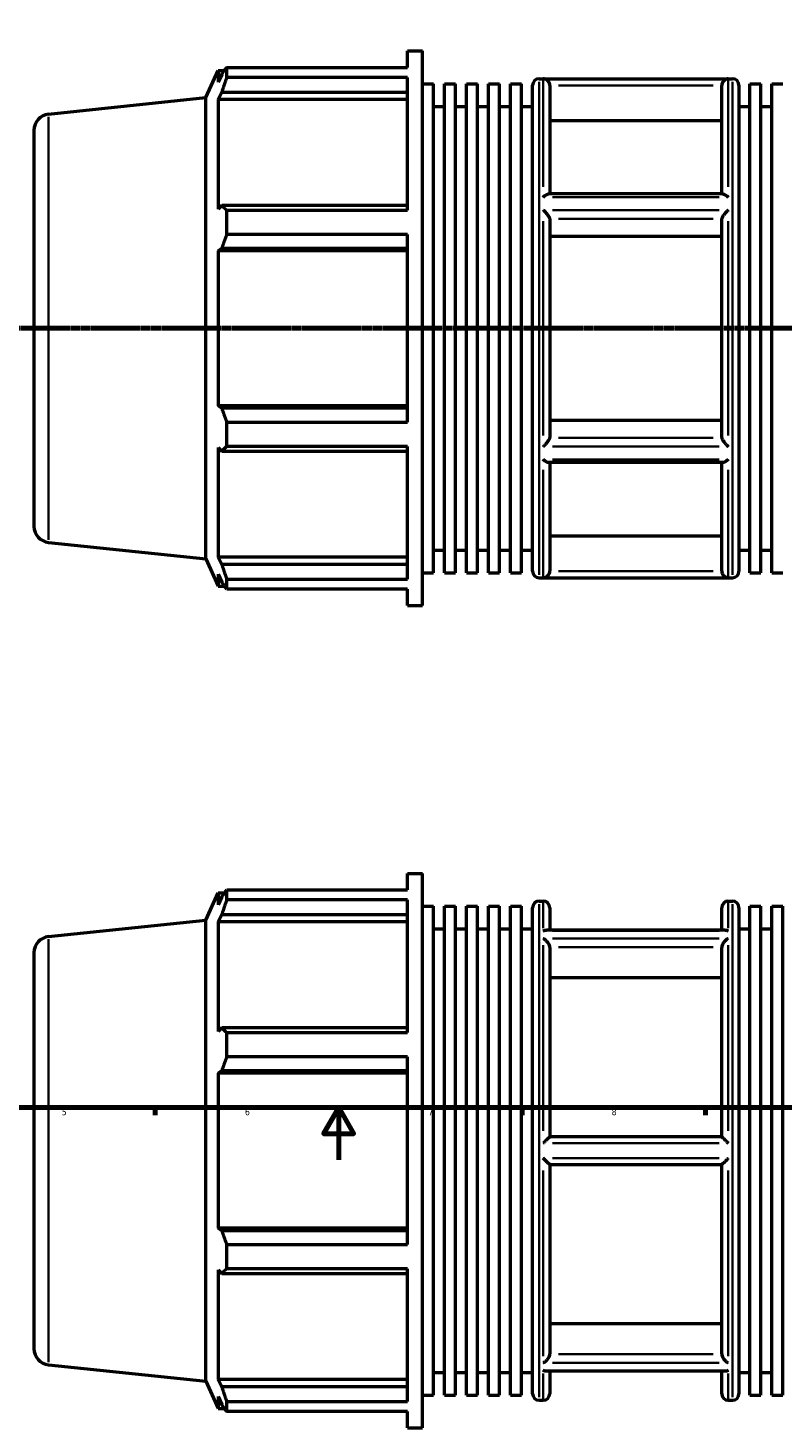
# Model space of a CAD drawing. Header units: millimetres. Extents: x -196 to 1466, y -102 to 1030.
# Tile 3 of 7: x 302 to 590, y -102 to 433. Entities that reach past the tile are written whole.
import ezdxf

# ---------------------------------------------------------------- set-up
doc = ezdxf.new("R2010")
doc.units = ezdxf.units.MM
doc.linetypes.add('CHAIN', pattern=[0.7087, 0.4724, -0.0591, 0.1181, -0.0591])
for name, color, linetype, lineweight in [('Border (ISO)', 7, 'Continuous', 70), ('Section Line (ISO)', 7, 'CHAIN', 70), ('Visible (ISO)', 7, 'Continuous', 50), ('Visible Narrow (ISO)', 7, 'Continuous', 35)]:
    doc.layers.add(name, color=color, linetype=linetype, lineweight=lineweight)
doc.styles.add('Note Text (ISO)', font='tahoma.ttf')

# ---------------------------------------------------------------- blocks, each defined once
blk = doc.blocks.new('Borders Default Border')
at = {"layer": 'Border (ISO)'}
for p, q in [((350.42, 20), (350.42, 17.1)), ((490.58, 20), (490.58, 17.1)), ((560.67, 20), (560.67, 17.1))]:
    blk.add_line(p, q, dxfattribs=at)
at = {"layer": 'Border (ISO)', "flags": 128}
for points in [[(20, 20), (20, 574), (821, 574), (821, 20), (20, 20)], [(420.5, 0), (420.5, 20), (414.73, 10), (426.27, 10), (420.5, 20)]]:
    blk.add_lwpolyline(points, dxfattribs=at)
at = {"layer": 'Border (ISO)', "color": 232, "true_color": 0xca0064, "char_height": 2.5, "attachment_point": 7, "style": 'Note Text (ISO)'}
for s, insert in [('5', (314.64, 17.05)), ('6', (384.66, 17.05)), ('7', (454.77, 17.1)), ('8', (524.81, 17.04))]:
    blk.add_mtext(s, dxfattribs=dict(at, insert=insert))
blk = doc.blocks.new('2dTransSection0')
at = {"layer": 'Section Line (ISO)', "linetype": 'CHAIN'}
blk.add_line((235.03, 317.93), (833.03, 317.93), dxfattribs=at)

msp = doc.modelspace()

# ---------------------------------------------------------------- linework, layer by layer
at = {"layer": 'Visible (ISO)'}
for p, q in [((446.796, 417.666), (446.796, 423.927)), ((446.796, 423.927), (452.546, 423.927)), ((452.546, 211.927), (452.546, 423.927)), ((377.69, 417.666), (446.796, 417.666)), ((377.69, 413.833), (377.69, 417.666)), ((369.746, 406.084), (374.386, 416.507)), ((374.386, 416.507), (374.386, 411.945)), ((374.386, 416.507), (376.867, 416.507)), ((375.802, 414.978), (374.386, 411.945)), ((446.796, 413.833), (377.69, 413.833)), ((446.796, 363.073), (446.796, 413.833)), ((497.103, 413.327), (570.96, 413.327)), ((374.386, 405.369), (375.802, 408.19)), ((375.802, 408.19), (446.796, 408.19)), ((452.546, 411.419), (456.751, 411.419)), ((456.751, 224.435), (456.751, 411.419)), ((460.957, 224.435), (460.957, 411.419)), ((460.957, 411.419), (465.163, 411.419)), ((465.163, 224.435), (465.163, 411.419)), ((469.368, 224.435), (469.368, 411.419)), ((469.368, 411.419), (473.574, 411.419)), ((473.574, 224.435), (473.574, 411.419)), ((477.78, 224.435), (477.78, 411.419)), ((477.78, 411.419), (481.986, 411.419)), ((481.986, 224.435), (481.986, 411.419)), ((486.191, 224.435), (486.191, 411.419)), ((486.191, 411.419), (490.397, 411.419)), ((490.397, 224.435), (490.397, 411.419)), ((494.603, 225.027), (494.603, 410.827)), ((501.174, 410.676), (501.174, 369.281)), ((566.888, 369.281), (566.888, 410.676)), ((573.46, 410.827), (573.46, 225.027)), ((577.666, 224.435), (577.666, 411.419)), ((577.666, 411.419), (581.871, 411.419)), ((581.871, 224.435), (581.871, 411.419)), ((586.077, 224.435), (586.077, 411.419)), ((586.077, 411.419), (590.283, 411.419)), ((309.628, 399.766), (369.746, 406.084)), ((369.746, 229.771), (369.746, 406.084)), ((446.796, 405.369), (374.386, 405.369)), ((374.386, 405.369), (374.386, 363.447)), ((456.751, 402.727), (460.957, 402.727)), ((465.163, 402.727), (469.368, 402.727)), ((473.574, 402.727), (477.78, 402.727)), ((481.986, 402.727), (486.191, 402.727)), ((490.397, 402.727), (494.603, 402.727)), ((573.46, 402.727), (577.666, 402.727)), ((581.871, 402.727), (586.077, 402.727)), ((566.888, 397.251), (501.174, 397.251)), ((304.031, 393.55), (304.031, 242.305)), ((567.277, 369.281), (500.785, 369.281)), ((375.802, 364.915), (374.386, 363.447)), ((446.796, 364.915), (375.802, 364.915)), ((377.69, 363.073), (446.796, 363.073)), ((377.69, 353.82), (377.69, 363.073)), ((501.174, 359.712), (501.174, 276.143)), ((566.888, 276.143), (566.888, 359.712)), ((446.796, 353.82), (377.69, 353.82)), ((446.796, 282.035), (446.796, 353.82)), ((374.386, 347.571), (375.802, 348.527)), ((375.802, 348.527), (446.796, 348.527)), ((566.888, 352.999), (501.174, 352.999)), ((446.796, 347.571), (374.386, 347.571)), ((374.386, 347.571), (374.386, 288.284)), ((446.796, 288.284), (374.386, 288.284)), ((375.802, 287.328), (374.386, 288.284)), ((446.796, 287.328), (375.802, 287.328)), ((377.69, 282.035), (446.796, 282.035)), ((377.69, 272.781), (377.69, 282.035)), ((501.174, 282.856), (566.888, 282.856)), ((374.386, 272.408), (374.386, 230.486)), ((374.386, 272.408), (375.802, 270.94)), ((375.802, 270.94), (446.796, 270.94)), ((446.796, 272.781), (377.69, 272.781)), ((446.796, 222.022), (446.796, 272.781)), ((567.277, 266.574), (500.785, 266.574)), ((501.174, 266.574), (501.174, 225.179)), ((566.888, 225.179), (566.888, 266.574)), ((309.628, 236.089), (369.746, 229.771)), ((501.174, 238.604), (566.888, 238.604)), ((446.796, 230.486), (374.386, 230.486)), ((375.802, 227.665), (374.386, 230.486)), ((456.751, 233.127), (460.957, 233.127)), ((465.163, 233.127), (469.368, 233.127)), ((473.574, 233.127), (477.78, 233.127)), ((481.986, 233.127), (486.191, 233.127)), ((490.397, 233.127), (494.603, 233.127)), ((573.46, 233.127), (577.666, 233.127)), ((581.871, 233.127), (586.077, 233.127)), ((369.746, 229.771), (374.386, 219.347)), ((446.796, 227.665), (375.802, 227.665)), ((374.386, 223.91), (374.386, 219.347)), ((374.386, 223.91), (375.802, 220.877)), ((377.69, 222.022), (446.796, 222.022)), ((377.69, 218.189), (377.69, 222.022)), ((452.546, 224.435), (456.751, 224.435)), ((460.957, 224.435), (465.163, 224.435)), ((469.368, 224.435), (473.574, 224.435)), ((477.78, 224.435), (481.986, 224.435)), ((486.191, 224.435), (490.397, 224.435)), ((497.103, 222.527), (570.96, 222.527)), ((577.666, 224.435), (581.871, 224.435)), ((586.077, 224.435), (590.283, 224.435)), ((374.386, 219.347), (376.867, 219.347)), ((446.796, 218.189), (377.69, 218.189)), ((446.796, 211.927), (446.796, 218.189)), ((446.796, 211.927), (452.546, 211.927)), ((446.796, 103.267), (446.796, 109.529)), ((446.796, 109.529), (452.546, 109.529)), ((452.546, -102.471), (452.546, 109.529)), ((369.746, 91.686), (374.386, 102.109)), ((374.386, 102.109), (374.386, 97.546)), ((374.386, 102.109), (376.867, 102.109)), ((377.69, 103.267), (446.796, 103.267)), ((377.69, 99.434), (377.69, 103.267)), ((375.802, 100.579), (374.386, 97.546)), ((446.796, 99.434), (377.69, 99.434)), ((446.796, 48.675), (446.796, 99.434)), ((452.546, 97.021), (456.751, 97.021)), ((456.751, -89.963), (456.751, 97.021)), ((460.957, -89.963), (460.957, 97.021)), ((460.957, 97.021), (465.163, 97.021)), ((465.163, -89.963), (465.163, 97.021)), ((469.368, -89.963), (469.368, 97.021)), ((469.368, 97.021), (473.574, 97.021)), ((473.574, -89.963), (473.574, 97.021)), ((477.78, -89.963), (477.78, 97.021)), ((477.78, 97.021), (481.986, 97.021)), ((481.986, -89.963), (481.986, 97.021)), ((486.191, -89.963), (486.191, 97.021)), ((486.191, 97.021), (490.397, 97.021)), ((490.397, -89.963), (490.397, 97.021)), ((494.603, -89.371), (494.603, 96.429)), ((497.103, 98.929), (498.674, 98.929)), ((501.174, 96.429), (501.174, 87.846)), ((566.888, 87.846), (566.888, 96.429)), ((569.388, 98.929), (570.96, 98.929)), ((573.46, 96.429), (573.46, -89.371)), ((577.666, -89.963), (577.666, 97.021)), ((577.666, 97.021), (581.871, 97.021)), ((581.871, -89.963), (581.871, 97.021)), ((586.077, -89.963), (586.077, 97.021)), ((586.077, 97.021), (590.283, 97.021)), ((590.283, -89.963), (590.283, 97.021)), ((309.628, 85.367), (369.746, 91.686)), ((369.746, -84.628), (369.746, 91.686)), ((374.386, 90.97), (375.802, 93.791)), ((375.802, 93.791), (446.796, 93.791)), ((374.386, 90.97), (374.386, 49.048)), ((446.796, 90.97), (374.386, 90.97)), ((456.751, 88.329), (460.957, 88.329)), ((465.163, 88.329), (469.368, 88.329)), ((473.574, 88.329), (477.78, 88.329)), ((481.986, 88.329), (486.191, 88.329)), ((490.397, 88.329), (494.603, 88.329)), ((568.218, 87.846), (499.844, 87.846)), ((573.46, 88.329), (577.666, 88.329)), ((581.871, 88.329), (586.077, 88.329)), ((501.174, 81.202), (501.174, 8.829)), ((566.888, 8.829), (566.888, 81.202)), ((304.031, 79.151), (304.031, -72.094)), ((566.888, 69.575), (501.174, 69.575)), ((375.802, 50.516), (374.386, 49.048)), ((446.796, 50.516), (375.802, 50.516)), ((377.69, 48.675), (446.796, 48.675)), ((377.69, 39.421), (377.69, 48.675)), ((446.796, 39.421), (377.69, 39.421)), ((446.796, -32.363), (446.796, 39.421)), ((374.386, 33.172), (375.802, 34.129)), ((374.386, 33.172), (374.386, -26.115)), ((446.796, 33.172), (374.386, 33.172)), ((375.802, 34.129), (446.796, 34.129)), ((566.891, 8.829), (501.172, 8.829)), ((501.172, -1.771), (566.891, -1.771)), ((501.174, -1.771), (501.174, -74.144)), ((566.888, -74.144), (566.888, -1.771)), ((375.802, -27.071), (374.386, -26.115)), ((446.796, -26.115), (374.386, -26.115)), ((446.796, -27.071), (375.802, -27.071)), ((377.69, -32.363), (446.796, -32.363)), ((377.69, -41.617), (377.69, -32.363)), ((374.386, -41.99), (374.386, -83.913)), ((374.386, -41.99), (375.802, -43.459)), ((446.796, -41.617), (377.69, -41.617)), ((446.796, -92.377), (446.796, -41.617)), ((375.802, -43.459), (446.796, -43.459)), ((501.174, -62.517), (566.888, -62.517)), ((309.628, -78.309), (369.746, -84.628)), ((369.746, -84.628), (374.386, -95.051)), ((446.796, -83.913), (374.386, -83.913)), ((375.802, -86.733), (374.386, -83.913)), ((456.751, -81.271), (460.957, -81.271)), ((465.163, -81.271), (469.368, -81.271)), ((473.574, -81.271), (477.78, -81.271)), ((481.986, -81.271), (486.191, -81.271)), ((490.397, -81.271), (494.603, -81.271)), ((568.218, -80.788), (499.844, -80.788)), ((501.174, -80.788), (501.174, -89.371)), ((566.888, -89.371), (566.888, -80.788)), ((573.46, -81.271), (577.666, -81.271)), ((581.871, -81.271), (586.077, -81.271)), ((374.386, -90.489), (374.386, -95.051)), ((374.386, -90.489), (375.802, -93.521)), ((446.796, -86.733), (375.802, -86.733)), ((452.546, -89.963), (456.751, -89.963)), ((460.957, -89.963), (465.163, -89.963)), ((469.368, -89.963), (473.574, -89.963)), ((477.78, -89.963), (481.986, -89.963)), ((486.191, -89.963), (490.397, -89.963)), ((577.666, -89.963), (581.871, -89.963)), ((586.077, -89.963), (590.283, -89.963)), ((374.386, -95.051), (376.867, -95.051)), ((377.69, -92.377), (446.796, -92.377)), ((377.69, -96.21), (377.69, -92.377)), ((446.796, -96.21), (377.69, -96.21)), ((446.796, -102.471), (446.796, -96.21)), ((497.103, -91.871), (498.674, -91.871)), ((569.388, -91.871), (570.96, -91.871)), ((446.796, -102.471), (452.546, -102.471))]:
    msp.add_line(p, q, dxfattribs=at)
for centre, radius, start, end in [((497.103, 410.827), 2.5, 90, 180), ((570.96, 410.827), 2.5, 0, 90), ((310.281, 393.55), 6.25, 96, 180), ((310.281, 242.305), 6.25, 180, 264), ((497.103, 225.027), 2.5, 180, 270), ((570.96, 225.027), 2.5, 270, 0), ((497.103, 96.429), 2.5, 90, 180), ((498.674, 96.429), 2.5, 0, 90), ((569.388, 96.429), 2.5, 90, 180), ((570.96, 96.429), 2.5, 0, 90), ((310.281, 79.151), 6.25, 96, 180), ((310.281, -72.094), 6.25, 180, 264), ((497.103, -89.371), 2.5, 180, 270), ((498.674, -89.371), 2.5, 270, 0), ((569.388, -89.371), 2.5, 180, 270), ((570.96, -89.371), 2.5, 270, 0)]:
    msp.add_arc(centre, radius, start, end, dxfattribs=at)
for points, weights in [([(375.802, 414.978), (376.708, 416.294), (377.69, 417.666)], [1.00322446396, 1.00202000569, 1]), ([(377.69, 413.833), (376.708, 410.954), (375.802, 408.19)], [1, 1.00202000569, 1.00322446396]), ([(375.802, 364.915), (376.708, 364.013), (377.69, 363.073)], [1.00322446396, 1.00202000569, 1]), ([(377.69, 353.82), (376.708, 351.119), (375.802, 348.527)], [1, 1.00202000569, 1.00322446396]), ([(375.802, 287.328), (376.708, 284.735), (377.69, 282.035)], [1.00322446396, 1.00202000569, 1]), ([(377.69, 272.781), (376.708, 271.842), (375.802, 270.94)], [1, 1.00202000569, 1.00322446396]), ([(375.802, 227.665), (376.708, 224.901), (377.69, 222.022)], [1.00322446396, 1.00202000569, 1]), ([(377.69, 218.189), (376.708, 219.56), (375.802, 220.877)], [1, 1.00202000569, 1.00322446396]), ([(375.802, 100.579), (376.708, 101.896), (377.69, 103.267)], [1.00322446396, 1.00202000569, 1]), ([(377.69, 99.434), (376.708, 96.555), (375.802, 93.791)], [1, 1.00202000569, 1.00322446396]), ([(375.802, 50.516), (376.708, 49.614), (377.69, 48.675)], [1.00322446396, 1.00202000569, 1]), ([(377.69, 39.421), (376.708, 36.721), (375.802, 34.129)], [1, 1.00202000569, 1.00322446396]), ([(375.802, -27.071), (376.708, -29.663), (377.69, -32.363)], [1.00322446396, 1.00202000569, 1]), ([(377.69, -41.617), (376.708, -42.557), (375.802, -43.459)], [1, 1.00202000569, 1.00322446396]), ([(375.802, -86.733), (376.708, -89.497), (377.69, -92.377)], [1.00322446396, 1.00202000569, 1]), ([(377.69, -96.21), (376.708, -94.838), (375.802, -93.521)], [1, 1.00202000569, 1.00322446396])]:
    msp.add_rational_spline(points, weights, degree=2, dxfattribs=at)
for points, knots in [([(501.172, 410.785), (501.161, 411.034), (501.113, 411.276), (500.955, 411.739), (500.845, 411.953), (500.547, 412.39), (500.346, 412.596), (499.907, 412.931), (499.665, 413.059), (499.177, 413.23), (498.928, 413.276), (498.678, 413.284), (498.676, 413.284), (498.674, 413.284)], [-0.47026394, -0.47026394, -0.47026394, -0.47026394, -0.39476528, -0.39476528, -0.31655813, -0.31655813, -0.21368064, -0.21368064, -0.10576303, -0.10576303, 0, 0, 0.00084632, 0.00084632, 0.00084632, 0.00084632]), ([(569.388, 413.284), (569.386, 413.284), (569.384, 413.284), (569.135, 413.276), (568.886, 413.23), (568.398, 413.059), (568.156, 412.931), (567.716, 412.596), (567.515, 412.39), (567.217, 411.953), (567.107, 411.739), (566.949, 411.276), (566.902, 411.034), (566.891, 410.785)], [-0.46698002, -0.46698002, -0.46698002, -0.46698002, -0.46614112, -0.46614112, -0.36130531, -0.36130531, -0.25433383, -0.25433383, -0.15235827, -0.15235827, -0.07483676, -0.07483676, 0, 0, 0, 0]), ([(498.674, 368.096), (498.676, 368.098), (498.678, 368.1), (499.027, 368.4), (499.377, 368.662), (499.973, 369.028), (500.229, 369.155), (500.575, 369.261), (500.687, 369.281), (500.785, 369.281)], [-0.5262141, -0.5262141, -0.5262141, -0.5262141, -0.52530532, -0.52530532, -0.37870141, -0.37870141, -0.26040716, -0.26040716, -0.19767451, -0.19767451, -0.19767451, -0.19767451]), ([(567.277, 369.281), (567.375, 369.281), (567.487, 369.261), (567.833, 369.155), (568.09, 369.028), (568.685, 368.662), (569.035, 368.4), (569.384, 368.1), (569.386, 368.098), (569.388, 368.096)], [-0.33094416, -0.33094416, -0.33094416, -0.33094416, -0.26757709, -0.26757709, -0.14808652, -0.14808652, 0, 0, 0.00091797, 0.00091797, 0.00091797, 0.00091797]), ([(501.172, 359.766), (501.162, 359.882), (501.12, 360.023), (500.973, 360.364), (500.862, 360.563), (500.559, 361.038), (500.353, 361.318), (499.91, 361.864), (499.67, 362.134), (499.181, 362.644), (498.93, 362.887), (498.677, 363.113), (498.676, 363.114), (498.674, 363.116)], [-0.47037991, -0.47037991, -0.47037991, -0.47037991, -0.40003807, -0.40003807, -0.31968981, -0.31968981, -0.21396854, -0.21396854, -0.10698258, -0.10698258, 0, 0, 0.00071391, 0.00071391, 0.00071391, 0.00071391]), ([(569.388, 363.116), (569.387, 363.114), (569.385, 363.113), (569.133, 362.887), (568.881, 362.644), (568.392, 362.134), (568.153, 361.864), (567.71, 361.318), (567.503, 361.038), (567.2, 360.563), (567.09, 360.364), (566.943, 360.023), (566.901, 359.882), (566.891, 359.766)], [-0.4668754, -0.4668754, -0.4668754, -0.4668754, -0.46616789, -0.46616789, -0.36014329, -0.36014329, -0.25411533, -0.25411533, -0.14934074, -0.14934074, -0.06971197, -0.06971197, 0, 0, 0, 0]), ([(498.674, 272.739), (498.676, 272.741), (498.677, 272.742), (498.93, 272.967), (499.181, 273.211), (499.67, 273.721), (499.91, 273.991), (500.353, 274.537), (500.559, 274.817), (500.862, 275.292), (500.973, 275.491), (501.12, 275.831), (501.162, 275.972), (501.172, 276.088)], [-0.4668754, -0.4668754, -0.4668754, -0.4668754, -0.46616789, -0.46616789, -0.36014329, -0.36014329, -0.25411533, -0.25411533, -0.14934074, -0.14934074, -0.06971197, -0.06971197, 0, 0, 0, 0]), ([(566.891, 276.088), (566.901, 275.972), (566.943, 275.831), (567.09, 275.491), (567.2, 275.292), (567.503, 274.817), (567.71, 274.537), (568.153, 273.991), (568.392, 273.721), (568.881, 273.211), (569.133, 272.967), (569.385, 272.742), (569.387, 272.741), (569.388, 272.739)], [-0.47037991, -0.47037991, -0.47037991, -0.47037991, -0.40003807, -0.40003807, -0.31968981, -0.31968981, -0.21396854, -0.21396854, -0.10698258, -0.10698258, 0, 0, 0.00071391, 0.00071391, 0.00071391, 0.00071391]), ([(500.785, 266.574), (500.687, 266.574), (500.575, 266.594), (500.229, 266.7), (499.973, 266.827), (499.377, 267.193), (499.027, 267.455), (498.678, 267.755), (498.676, 267.757), (498.674, 267.759)], [-0.33094416, -0.33094416, -0.33094416, -0.33094416, -0.26757709, -0.26757709, -0.14808652, -0.14808652, 0, 0, 0.00091797, 0.00091797, 0.00091797, 0.00091797]), ([(569.388, 267.759), (569.386, 267.757), (569.384, 267.755), (569.035, 267.455), (568.685, 267.193), (568.09, 266.827), (567.833, 266.7), (567.487, 266.594), (567.375, 266.574), (567.277, 266.574)], [-0.5262141, -0.5262141, -0.5262141, -0.5262141, -0.52530532, -0.52530532, -0.37870141, -0.37870141, -0.26040716, -0.26040716, -0.19767451, -0.19767451, -0.19767451, -0.19767451]), ([(498.674, 222.571), (498.676, 222.571), (498.678, 222.571), (498.928, 222.579), (499.177, 222.625), (499.665, 222.796), (499.907, 222.924), (500.346, 223.259), (500.547, 223.464), (500.845, 223.902), (500.955, 224.116), (501.113, 224.579), (501.161, 224.82), (501.172, 225.07)], [-0.46698002, -0.46698002, -0.46698002, -0.46698002, -0.46614112, -0.46614112, -0.36130531, -0.36130531, -0.25433383, -0.25433383, -0.15235827, -0.15235827, -0.07483676, -0.07483676, 0, 0, 0, 0]), ([(566.891, 225.07), (566.902, 224.82), (566.949, 224.579), (567.107, 224.116), (567.217, 223.902), (567.515, 223.464), (567.716, 223.259), (568.156, 222.924), (568.398, 222.796), (568.886, 222.625), (569.135, 222.579), (569.384, 222.571), (569.386, 222.571), (569.388, 222.571)], [-0.47026394, -0.47026394, -0.47026394, -0.47026394, -0.39476528, -0.39476528, -0.31655813, -0.31655813, -0.21368064, -0.21368064, -0.10576303, -0.10576303, 0, 0, 0.00084632, 0.00084632, 0.00084632, 0.00084632]), ([(498.674, 87.548), (498.676, 87.549), (498.677, 87.549), (498.93, 87.67), (499.181, 87.756), (499.568, 87.831), (499.708, 87.846), (499.844, 87.846)], [-0.4668754, -0.4668754, -0.4668754, -0.4668754, -0.46616789, -0.46616789, -0.36014329, -0.36014329, -0.29855416, -0.29855416, -0.29855416, -0.29855416]), ([(568.218, 87.846), (568.354, 87.846), (568.495, 87.831), (568.881, 87.756), (569.133, 87.67), (569.385, 87.549), (569.387, 87.549), (569.388, 87.548)], [-0.16912819, -0.16912819, -0.16912819, -0.16912819, -0.10698258, -0.10698258, 0, 0, 0.00071391, 0.00071391, 0.00071391, 0.00071391]), ([(501.172, 81.296), (501.167, 81.399), (501.153, 81.505), (501.084, 81.855), (500.999, 82.101), (500.768, 82.6), (500.619, 82.848), (500.229, 83.396), (499.973, 83.682), (499.377, 84.233), (499.027, 84.483), (498.678, 84.67), (498.676, 84.671), (498.674, 84.672)], [-0.47036942, -0.47036942, -0.47036942, -0.47036942, -0.43422131, -0.43422131, -0.35406116, -0.35406116, -0.26757709, -0.26757709, -0.14808652, -0.14808652, 0, 0, 0.00091797, 0.00091797, 0.00091797, 0.00091797]), ([(569.388, 84.672), (569.386, 84.671), (569.384, 84.67), (569.035, 84.483), (568.685, 84.233), (568.09, 83.682), (567.833, 83.396), (567.443, 82.848), (567.295, 82.6), (567.064, 82.101), (566.979, 81.855), (566.909, 81.505), (566.896, 81.399), (566.891, 81.296)], [-0.5262141, -0.5262141, -0.5262141, -0.5262141, -0.52530532, -0.52530532, -0.37870141, -0.37870141, -0.26040716, -0.26040716, -0.17478895, -0.17478895, -0.09543135, -0.09543135, -0.05964514, -0.05964514, -0.05964514, -0.05964514]), ([(498.674, 6.404), (498.676, 6.406), (498.678, 6.408), (498.928, 6.661), (499.177, 6.912), (499.665, 7.401), (499.907, 7.642), (500.346, 8.073), (500.547, 8.268), (500.845, 8.551), (500.955, 8.653), (501.113, 8.792), (501.161, 8.829), (501.172, 8.829)], [-0.46698002, -0.46698002, -0.46698002, -0.46698002, -0.46614112, -0.46614112, -0.36130531, -0.36130531, -0.25433383, -0.25433383, -0.15235827, -0.15235827, -0.07483676, -0.07483676, 0, 0, 0, 0]), ([(566.891, 8.829), (566.902, 8.829), (566.949, 8.792), (567.107, 8.653), (567.217, 8.551), (567.515, 8.268), (567.716, 8.073), (568.156, 7.642), (568.398, 7.401), (568.886, 6.912), (569.135, 6.661), (569.384, 6.408), (569.386, 6.406), (569.388, 6.404)], [-0.47026394, -0.47026394, -0.47026394, -0.47026394, -0.39476528, -0.39476528, -0.31655813, -0.31655813, -0.21368064, -0.21368064, -0.10576303, -0.10576303, 0, 0, 0.00084632, 0.00084632, 0.00084632, 0.00084632]), ([(501.172, -1.771), (501.161, -1.771), (501.113, -1.734), (500.955, -1.595), (500.845, -1.493), (500.547, -1.211), (500.346, -1.015), (499.907, -0.584), (499.665, -0.343), (499.177, 0.146), (498.928, 0.397), (498.678, 0.649), (498.676, 0.651), (498.674, 0.653)], [-0.47026394, -0.47026394, -0.47026394, -0.47026394, -0.39476528, -0.39476528, -0.31655813, -0.31655813, -0.21368064, -0.21368064, -0.10576303, -0.10576303, 0, 0, 0.00084632, 0.00084632, 0.00084632, 0.00084632]), ([(569.388, 0.653), (569.386, 0.651), (569.384, 0.649), (569.135, 0.397), (568.886, 0.146), (568.398, -0.343), (568.156, -0.584), (567.716, -1.015), (567.515, -1.211), (567.217, -1.493), (567.107, -1.595), (566.949, -1.734), (566.902, -1.771), (566.891, -1.771)], [-0.46698002, -0.46698002, -0.46698002, -0.46698002, -0.46614112, -0.46614112, -0.36130531, -0.36130531, -0.25433383, -0.25433383, -0.15235827, -0.15235827, -0.07483676, -0.07483676, 0, 0, 0, 0]), ([(498.674, -77.615), (498.676, -77.614), (498.678, -77.613), (499.027, -77.426), (499.377, -77.175), (499.973, -76.624), (500.229, -76.338), (500.619, -75.79), (500.768, -75.542), (500.999, -75.044), (501.084, -74.798), (501.153, -74.447), (501.167, -74.341), (501.172, -74.238)], [-0.5262141, -0.5262141, -0.5262141, -0.5262141, -0.52530532, -0.52530532, -0.37870141, -0.37870141, -0.26040716, -0.26040716, -0.17478895, -0.17478895, -0.09543135, -0.09543135, -0.05964514, -0.05964514, -0.05964514, -0.05964514]), ([(566.891, -74.238), (566.896, -74.341), (566.909, -74.447), (566.979, -74.798), (567.064, -75.044), (567.295, -75.542), (567.443, -75.79), (567.833, -76.338), (568.09, -76.624), (568.685, -77.175), (569.035, -77.426), (569.384, -77.613), (569.386, -77.614), (569.388, -77.615)], [-0.47036942, -0.47036942, -0.47036942, -0.47036942, -0.43422131, -0.43422131, -0.35406116, -0.35406116, -0.26757709, -0.26757709, -0.14808652, -0.14808652, 0, 0, 0.00091797, 0.00091797, 0.00091797, 0.00091797]), ([(499.844, -80.788), (499.708, -80.788), (499.568, -80.774), (499.181, -80.699), (498.93, -80.612), (498.677, -80.492), (498.676, -80.491), (498.674, -80.49)], [-0.16912819, -0.16912819, -0.16912819, -0.16912819, -0.10698258, -0.10698258, 0, 0, 0.00071391, 0.00071391, 0.00071391, 0.00071391]), ([(569.388, -80.49), (569.387, -80.491), (569.385, -80.492), (569.133, -80.612), (568.881, -80.699), (568.495, -80.774), (568.354, -80.788), (568.218, -80.788)], [-0.4668754, -0.4668754, -0.4668754, -0.4668754, -0.46616789, -0.46616789, -0.36014329, -0.36014329, -0.29855416, -0.29855416, -0.29855416, -0.29855416])]:
    msp.add_open_spline(points, degree=3, knots=knots, dxfattribs=at)
for points in [[(501.174, 410.676), (501.174, 410.712), (501.173, 410.748), (501.172, 410.785)], [(566.891, 410.785), (566.889, 410.748), (566.888, 410.712), (566.888, 410.676)], [(501.174, 359.712), (501.174, 359.73), (501.173, 359.748), (501.172, 359.766)], [(566.891, 359.766), (566.889, 359.748), (566.888, 359.73), (566.888, 359.712)], [(501.172, 276.088), (501.173, 276.107), (501.174, 276.125), (501.174, 276.143)], [(566.888, 276.143), (566.888, 276.125), (566.889, 276.107), (566.891, 276.088)], [(501.172, 225.07), (501.173, 225.107), (501.174, 225.143), (501.174, 225.179)], [(566.888, 225.179), (566.888, 225.143), (566.889, 225.107), (566.891, 225.07)], [(501.174, 81.202), (501.174, 81.232), (501.173, 81.264), (501.172, 81.296)], [(566.891, 81.296), (566.889, 81.264), (566.888, 81.232), (566.888, 81.202)], [(501.172, -74.238), (501.173, -74.206), (501.174, -74.175), (501.174, -74.144)], [(566.888, -74.144), (566.888, -74.175), (566.889, -74.206), (566.891, -74.238)]]:
    msp.add_open_spline(points, degree=3, dxfattribs=at)
at = {"layer": 'Visible Narrow (ISO)'}
for p, q in [((497.103, 412.153), (497.103, 223.702)), ((498.674, 372.037), (498.674, 413.026)), ((565.853, 413.284), (502.21, 413.284)), ((569.388, 413.026), (569.388, 372.037)), ((570.96, 223.702), (570.96, 412.153)), ((504.458, 410.785), (563.605, 410.785)), ((309.628, 237.097), (309.628, 398.758)), ((502.21, 368.096), (565.853, 368.096)), ((498.674, 276.938), (498.674, 358.916)), ((565.853, 363.116), (502.21, 363.116)), ((504.458, 359.766), (563.605, 359.766)), ((569.388, 358.916), (569.388, 276.938)), ((563.605, 276.088), (504.458, 276.088)), ((502.21, 272.739), (565.853, 272.739)), ((565.853, 267.759), (502.21, 267.759)), ((498.674, 222.829), (498.674, 263.818)), ((569.388, 263.818), (569.388, 222.829)), ((563.605, 225.07), (504.458, 225.07)), ((502.21, 222.571), (565.853, 222.571)), ((497.103, 97.754), (497.103, -90.697)), ((498.674, 88.637), (498.674, 98.9)), ((569.388, 98.9), (569.388, 88.637)), ((570.96, -90.697), (570.96, 97.754)), ((502.21, 87.548), (565.853, 87.548)), ((309.628, -77.302), (309.628, 84.359)), ((498.674, 11.104), (498.674, 82.099)), ((565.853, 84.672), (502.21, 84.672)), ((504.458, 81.296), (563.605, 81.296)), ((569.388, 82.099), (569.388, 11.104)), ((502.21, 6.404), (565.853, 6.404)), ((565.853, 0.653), (502.21, 0.653)), ((498.674, -75.041), (498.674, -4.047)), ((569.388, -4.047), (569.388, -75.041)), ((563.605, -74.238), (504.458, -74.238)), ((502.21, -77.615), (565.853, -77.615)), ((498.674, -91.842), (498.674, -81.579)), ((565.853, -80.49), (502.21, -80.49)), ((569.388, -81.579), (569.388, -91.842))]:
    msp.add_line(p, q, dxfattribs=at)

# ---------------------------------------------------------------- block references
msp.add_blockref('Borders Default Border', (0, 0))
at = {"layer": 'Section Line (ISO)'}
msp.add_blockref('2dTransSection0', (0, 0), dxfattribs=at)

doc.saveas('drawing.dxf')
